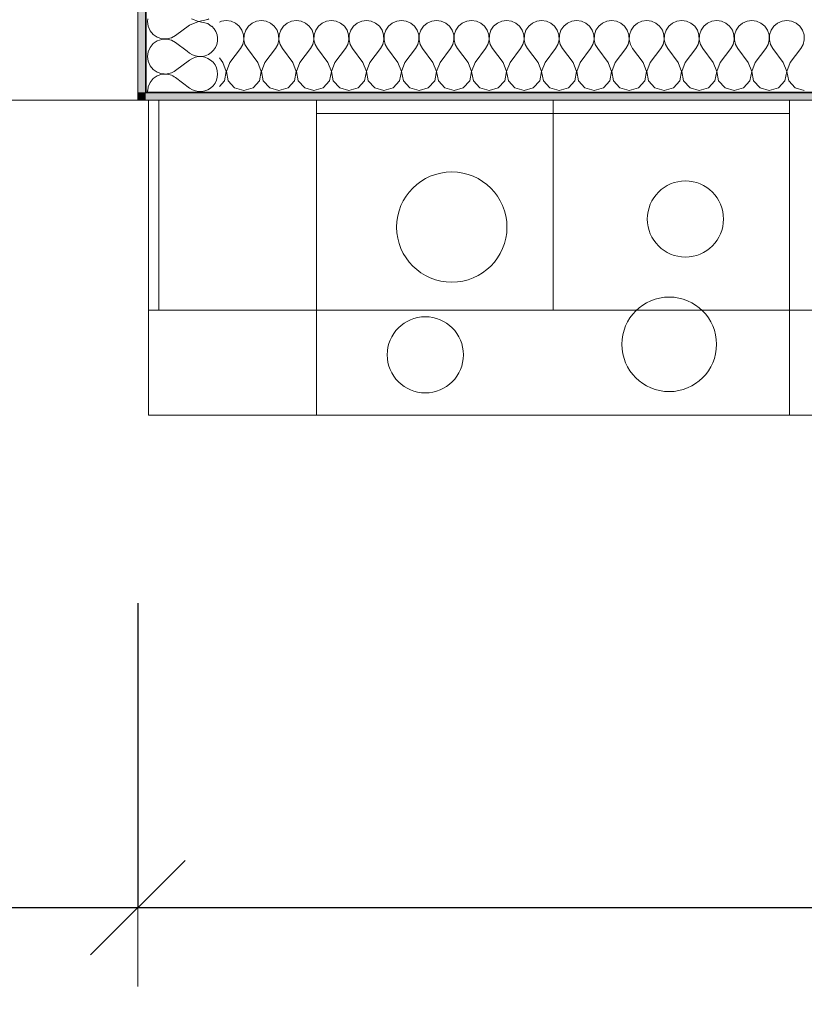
# Model space of a CAD drawing. Header units: metres. Extents: x -7.1 to 26.5, y -14.7 to 18.1.
# Tile 116 of 182: x 18.4 to 19.9, y 1.9 to 3.7. Entities that reach past the tile are written whole.
import ezdxf

# ---------------------------------------------------------------- set-up
doc = ezdxf.new("R2010")
doc.units = ezdxf.units.M
doc.header["$PDMODE"] = 65
doc.linetypes.add('AUSGEZOGEN', pattern=[0])
for name, color, linetype in [('XR$1$003 Entwurfsmodelle', 7, 'AUSGEZOGEN'), ('XR$1$015 Innenwände', 7, 'AUSGEZOGEN'), ('XR$1$015 Innenwände Schichttrennlinien', 7, 'AUSGEZOGEN'), ('XR$1$065 Möbel Einrichtung', 7, 'AUSGEZOGEN'), ('XR$1$080 Raumdefinitionen Kontur', 7, 'AUSGEZOGEN'), ('XR$2$105 Bemassungen 100', 7, 'AUSGEZOGEN'), ('XR$3$015 Innenwände Bauteilschraffuren', 7, 'AUSGEZOGEN')]:
    doc.layers.add(name, color=color, linetype=linetype)
doc.styles.add('ARIAL', font='arial.ttf')
doc.dimstyles.new('DIMSTYLE_3', dxfattribs={"dimtxt": 0.2, "dimasz": 0.3, "dimexe": 0, "dimexo": 0, "dimgap": 0.1, "dimtad": 2, "dimrnd": 0.005, "dimzin": 4, "dimdsep": 46, "dimtxsty": 'ARIAL', "dimblk1": 'ALL_ML_STRICH', "dimblk2": 'ALL_ML_STRICH', "dimsah": 1, "dimcen": 0, "dimclrd": 7, "dimclre": 7, "dimclrt": 7, "dimadec": 0, "dimazin": 0, "dimtfac": 1, "dimtdec": 0, "dimtix": 1, "dimtmove": 2, "dimatfit": 3, "dimfxl": 0, "dimtzin": 0, "dimlwd": 0, "dimlwe": 18, "dimarcsym": 0})

# ---------------------------------------------------------------- blocks, each defined once
blk = doc.blocks.new('ALL_ML_STRICH')
at = {"color": 0, "linetype": 'ByBlock', "lineweight": -2}
for p, q in [((0, -0.5), (0, 0.5)), ((-0.3, -0.3), (0.3, 0.3)), ((-1, 0), (0.5, 0))]:
    blk.add_line(p, q, dxfattribs=at)
blk = doc.blocks.new('*D155')
at = {"layer": 'DEFPOINTS', "color": 7, "linetype": 'AUSGEZOGEN', "lineweight": 18, "transparency": 33554687}
for p in [(18.6318, 2.3555), (17.5118, 2.1772), (17.5118, 2.0461)]:
    blk.add_point(p, dxfattribs=at)
at = {"layer": 'XR$2$105 Bemassungen 100', "color": 7, "linetype": 'AUSGEZOGEN', "lineweight": -2, "transparency": 33554687}
for p, q in [((17.5118, 2.6261), (17.5118, 2.0461)), ((18.6318, 2.6261), (18.6318, 2.0461)), ((17.5118, 2.0461), (18.6318, 2.0461))]:
    blk.add_line(p, q, dxfattribs=at)
at = {"layer": 'XR$2$105 Bemassungen 100', "color": 7, "linetype": 'AUSGEZOGEN', "lineweight": 18, "transparency": 33554687, "xscale": 0.3, "yscale": 0.3, "zscale": 0.3, "rotation": 180}
blk.add_blockref('ALL_ML_STRICH', (17.5118, 2.0461), dxfattribs=at)
at = {"layer": 'XR$2$105 Bemassungen 100', "color": 7, "linetype": 'AUSGEZOGEN', "lineweight": 18, "transparency": 33554687, "xscale": 0.3, "yscale": 0.3, "zscale": 0.3}
blk.add_blockref('ALL_ML_STRICH', (18.6318, 2.0461), dxfattribs=at)
at = {"layer": 'XR$2$105 Bemassungen 100', "color": 7, "linetype": 'AUSGEZOGEN', "lineweight": 18, "transparency": 33554687, "insert": (18.0841, 2.2461), "char_height": 0.2, "width": 0.64, "attachment_point": 5, "style": 'ARIAL'}
blk.add_mtext('\\W0.80;\\A1;{\\A1;{1.12\\H0.132000;\\S^ ;}}', dxfattribs=at)
blk = doc.blocks.new('*D156')
at = {"layer": 'DEFPOINTS', "color": 7, "linetype": 'AUSGEZOGEN', "lineweight": 18, "transparency": 33554687}
for p in [(18.6318, 2.3555), (22.6218, 2.1433), (18.6318, 2.0461)]:
    blk.add_point(p, dxfattribs=at)
at = {"layer": 'XR$2$105 Bemassungen 100', "color": 7, "linetype": 'AUSGEZOGEN', "lineweight": -2, "transparency": 33554687}
for p, q in [((18.6318, 2.6261), (18.6318, 2.0461)), ((18.6318, 2.0461), (22.6218, 2.0461)), ((22.6218, 2.0461), (22.6218, 2.0461))]:
    blk.add_line(p, q, dxfattribs=at)
at = {"layer": 'XR$2$105 Bemassungen 100', "color": 7, "linetype": 'AUSGEZOGEN', "lineweight": 18, "transparency": 33554687, "xscale": 0.3, "yscale": 0.3, "zscale": 0.3, "rotation": 180}
blk.add_blockref('ALL_ML_STRICH', (18.6318, 2.0461), dxfattribs=at)
at = {"layer": 'XR$2$105 Bemassungen 100', "color": 7, "linetype": 'AUSGEZOGEN', "lineweight": 18, "transparency": 33554687, "xscale": 0.3, "yscale": 0.3, "zscale": 0.3}
blk.add_blockref('ALL_ML_STRICH', (22.6218, 2.0461), dxfattribs=at)
at = {"layer": 'XR$2$105 Bemassungen 100', "color": 7, "linetype": 'AUSGEZOGEN', "lineweight": 18, "transparency": 33554687, "insert": (20.6382, 2.2496), "char_height": 0.2, "width": 0.64, "attachment_point": 5, "style": 'ARIAL'}
blk.add_mtext('\\W0.80;\\A1;{\\A1;{3.99\\H0.132000;\\S^ ;}}', dxfattribs=at)
blk = doc.blocks.new('COMPLEXOBJECT_209')
at = {"layer": 'XR$3$015 Innenwände Bauteilschraffuren', "color": 8, "linetype": 'AUSGEZOGEN', "lineweight": 13, "transparency": 33554687}
for p, q in [((18.7301, 3.6733), (18.7252, 3.677)), ((18.7301, 3.66), (18.7034, 3.64)), ((18.7301, 3.6067), (18.7034, 3.6267))]:
    blk.add_line(p, q, dxfattribs=at)
for centre, start, end in [((18.7501, 3.7), 233.1301, 47.2333), ((18.7501, 3.6333), 233.1301, 126.8699), ((18.6834, 3.6667), 266.9235, 306.8699), ((18.6834, 3.6), 53.1301, 93.2516), ((18.6834, 3.6), 176.7484, 180), ((18.6834, 3.6), 180, 182.5728), ((18.7501, 3.5667), 72.7676, 107.2324)]:
    blk.add_arc(centre, 0.0333, start, end, dxfattribs=at)
blk = doc.blocks.new('COMPLEXOBJECT_213')
at = {"layer": 'XR$3$015 Innenwände Bauteilschraffuren', "color": 8, "linetype": 'AUSGEZOGEN', "lineweight": 13, "transparency": 33554687}
for p, q in [((18.6508, 3.7385), (18.6501, 3.7333)), ((18.6501, 3.7333), (18.6514, 3.7242)), ((18.7471, 3.7332), (18.7301, 3.7267)), ((18.734, 3.7385), (18.7471, 3.7335)), ((18.7471, 3.7335), (18.765, 3.7369)), ((18.765, 3.7298), (18.7471, 3.7332)), ((18.765, 3.7369), (18.7668, 3.7385)), ((18.6514, 3.7242), (18.6551, 3.7158)), ((18.6551, 3.7158), (18.6609, 3.7087)), ((18.7301, 3.7267), (18.7034, 3.7067)), ((18.7718, 3.7236), (18.765, 3.7298)), ((18.6609, 3.7087), (18.6685, 3.7035)), ((18.6685, 3.6965), (18.6609, 3.6913)), ((18.6685, 3.7035), (18.6772, 3.7006)), ((18.6772, 3.6994), (18.6685, 3.6965)), ((18.6772, 3.7006), (18.6864, 3.7001)), ((18.6864, 3.6999), (18.6772, 3.6994)), ((18.6864, 3.7001), (18.6954, 3.7022)), ((18.6954, 3.6978), (18.6864, 3.6999)), ((18.6954, 3.7022), (18.7034, 3.7067)), ((18.7034, 3.6933), (18.6954, 3.6978)), ((18.6514, 3.6758), (18.6501, 3.6667)), ((18.6551, 3.6842), (18.6514, 3.6758)), ((18.6609, 3.6913), (18.6551, 3.6842)), ((18.7252, 3.677), (18.7034, 3.6933)), ((18.6501, 3.6667), (18.6514, 3.6576)), ((18.6514, 3.6576), (18.6551, 3.6491)), ((18.6551, 3.6491), (18.6609, 3.6421)), ((18.6609, 3.6421), (18.6685, 3.6369)), ((18.6609, 3.6246), (18.6551, 3.6175)), ((18.6685, 3.6298), (18.6609, 3.6246)), ((18.6685, 3.6369), (18.6772, 3.6339)), ((18.6772, 3.6328), (18.6685, 3.6298)), ((18.6772, 3.6339), (18.6819, 3.6337)), ((18.6812, 3.6329), (18.6772, 3.6328)), ((18.6514, 3.6091), (18.6504, 3.6021)), ((18.6551, 3.6175), (18.6514, 3.6091))]:
    blk.add_line(p, q, dxfattribs=at)
blk = doc.blocks.new('COMPLEXOBJECT_229')
at = {"layer": 'XR$3$015 Innenwände Bauteilschraffuren', "color": 8, "linetype": 'AUSGEZOGEN', "lineweight": 13, "transparency": 33554687}
for p, q in [((18.7909, 3.7339), (18.7868, 3.7321)), ((18.8, 3.7352), (18.7909, 3.7339)), ((18.8091, 3.7339), (18.8, 3.7352)), ((18.8175, 3.7302), (18.8091, 3.7339)), ((18.8576, 3.7339), (18.8491, 3.7302)), ((18.8667, 3.7352), (18.8576, 3.7339)), ((18.8758, 3.7339), (18.8667, 3.7352)), ((18.8842, 3.7302), (18.8758, 3.7339)), ((18.9242, 3.7339), (18.9158, 3.7302)), ((18.9333, 3.7352), (18.9242, 3.7339)), ((18.9424, 3.7339), (18.9333, 3.7352)), ((18.9509, 3.7302), (18.9424, 3.7339)), ((18.9909, 3.7339), (18.9825, 3.7302)), ((19, 3.7352), (18.9909, 3.7339)), ((19.0091, 3.7339), (19, 3.7352)), ((19.0175, 3.7302), (19.0091, 3.7339)), ((19.0576, 3.7339), (19.0491, 3.7302)), ((19.0667, 3.7352), (19.0576, 3.7339)), ((19.0758, 3.7339), (19.0667, 3.7352)), ((19.0842, 3.7302), (19.0758, 3.7339)), ((19.1242, 3.7339), (19.1158, 3.7302)), ((19.1333, 3.7352), (19.1242, 3.7339)), ((19.1424, 3.7339), (19.1333, 3.7352)), ((19.1509, 3.7302), (19.1424, 3.7339)), ((19.1909, 3.7339), (19.1825, 3.7302)), ((19.2, 3.7352), (19.1909, 3.7339)), ((19.2091, 3.7339), (19.2, 3.7352)), ((19.2175, 3.7302), (19.2091, 3.7339)), ((19.2576, 3.7339), (19.2491, 3.7302)), ((19.2667, 3.7352), (19.2576, 3.7339)), ((19.2758, 3.7339), (19.2667, 3.7352)), ((19.2842, 3.7302), (19.2758, 3.7339)), ((19.3242, 3.7339), (19.3158, 3.7302)), ((19.3333, 3.7352), (19.3242, 3.7339)), ((19.3424, 3.7339), (19.3333, 3.7352)), ((19.3509, 3.7302), (19.3424, 3.7339)), ((19.3909, 3.7339), (19.3825, 3.7302)), ((19.4, 3.7352), (19.3909, 3.7339)), ((19.4091, 3.7339), (19.4, 3.7352)), ((19.4175, 3.7302), (19.4091, 3.7339)), ((19.4576, 3.7339), (19.4491, 3.7302)), ((19.4667, 3.7352), (19.4576, 3.7339)), ((19.4758, 3.7339), (19.4667, 3.7352)), ((19.4842, 3.7302), (19.4758, 3.7339)), ((19.5242, 3.7339), (19.5158, 3.7302)), ((19.5333, 3.7352), (19.5242, 3.7339)), ((19.5424, 3.7339), (19.5333, 3.7352)), ((19.5509, 3.7302), (19.5424, 3.7339)), ((19.5909, 3.7339), (19.5825, 3.7302)), ((19.6, 3.7352), (19.5909, 3.7339)), ((19.6091, 3.7339), (19.6, 3.7352)), ((19.6175, 3.7302), (19.6091, 3.7339)), ((19.6576, 3.7339), (19.6491, 3.7302)), ((19.6667, 3.7352), (19.6576, 3.7339)), ((19.6758, 3.7339), (19.6667, 3.7352)), ((19.6842, 3.7302), (19.6758, 3.7339)), ((19.7242, 3.7339), (19.7158, 3.7302)), ((19.7333, 3.7352), (19.7242, 3.7339)), ((19.7424, 3.7339), (19.7333, 3.7352)), ((19.7509, 3.7302), (19.7424, 3.7339)), ((19.7909, 3.7339), (19.7825, 3.7302)), ((19.8, 3.7352), (19.7909, 3.7339)), ((19.8091, 3.7339), (19.8, 3.7352)), ((19.8175, 3.7302), (19.8091, 3.7339)), ((19.8576, 3.7339), (19.8491, 3.7302)), ((19.8667, 3.7352), (19.8576, 3.7339)), ((19.8758, 3.7339), (19.8667, 3.7352)), ((19.8842, 3.7302), (19.8758, 3.7339)), ((18.8246, 3.7243), (18.8175, 3.7302)), ((18.8298, 3.7167), (18.8246, 3.7243)), ((18.8328, 3.708), (18.8298, 3.7167)), ((18.8369, 3.7167), (18.8339, 3.708)), ((18.8421, 3.7243), (18.8369, 3.7167)), ((18.8491, 3.7302), (18.8421, 3.7243)), ((18.8913, 3.7243), (18.8842, 3.7302)), ((18.8965, 3.7167), (18.8913, 3.7243)), ((18.8994, 3.708), (18.8965, 3.7167)), ((18.9035, 3.7167), (18.9006, 3.708)), ((18.9087, 3.7243), (18.9035, 3.7167)), ((18.9158, 3.7302), (18.9087, 3.7243)), ((18.9579, 3.7243), (18.9509, 3.7302)), ((18.9631, 3.7167), (18.9579, 3.7243)), ((18.9661, 3.708), (18.9631, 3.7167)), ((18.9702, 3.7167), (18.9672, 3.708)), ((18.9754, 3.7243), (18.9702, 3.7167)), ((18.9825, 3.7302), (18.9754, 3.7243)), ((19.0246, 3.7243), (19.0175, 3.7302)), ((19.0298, 3.7167), (19.0246, 3.7243)), ((19.0328, 3.708), (19.0298, 3.7167)), ((19.0369, 3.7167), (19.0339, 3.708)), ((19.0421, 3.7243), (19.0369, 3.7167)), ((19.0491, 3.7302), (19.0421, 3.7243)), ((19.0913, 3.7243), (19.0842, 3.7302)), ((19.0965, 3.7167), (19.0913, 3.7243)), ((19.0994, 3.708), (19.0965, 3.7167)), ((19.1035, 3.7167), (19.1006, 3.708)), ((19.1087, 3.7243), (19.1035, 3.7167)), ((19.1158, 3.7302), (19.1087, 3.7243)), ((19.1579, 3.7243), (19.1509, 3.7302)), ((19.1631, 3.7167), (19.1579, 3.7243)), ((19.1661, 3.708), (19.1631, 3.7167)), ((19.1702, 3.7167), (19.1672, 3.708)), ((19.1754, 3.7243), (19.1702, 3.7167)), ((19.1825, 3.7302), (19.1754, 3.7243)), ((19.2246, 3.7243), (19.2175, 3.7302)), ((19.2298, 3.7167), (19.2246, 3.7243)), ((19.2328, 3.708), (19.2298, 3.7167)), ((19.2369, 3.7167), (19.2339, 3.708)), ((19.2421, 3.7243), (19.2369, 3.7167)), ((19.2491, 3.7302), (19.2421, 3.7243)), ((19.2913, 3.7243), (19.2842, 3.7302)), ((19.2965, 3.7167), (19.2913, 3.7243)), ((19.2994, 3.708), (19.2965, 3.7167)), ((19.3035, 3.7167), (19.3006, 3.708)), ((19.3087, 3.7243), (19.3035, 3.7167)), ((19.3158, 3.7302), (19.3087, 3.7243)), ((19.3579, 3.7243), (19.3509, 3.7302)), ((19.3631, 3.7167), (19.3579, 3.7243)), ((19.3661, 3.708), (19.3631, 3.7167)), ((19.3702, 3.7167), (19.3672, 3.708)), ((19.3754, 3.7243), (19.3702, 3.7167)), ((19.3825, 3.7302), (19.3754, 3.7243)), ((19.4246, 3.7243), (19.4175, 3.7302)), ((19.4298, 3.7167), (19.4246, 3.7243)), ((19.4328, 3.708), (19.4298, 3.7167)), ((19.4369, 3.7167), (19.4339, 3.708)), ((19.4421, 3.7243), (19.4369, 3.7167)), ((19.4491, 3.7302), (19.4421, 3.7243)), ((19.4913, 3.7243), (19.4842, 3.7302)), ((19.4965, 3.7167), (19.4913, 3.7243)), ((19.4994, 3.708), (19.4965, 3.7167)), ((19.5035, 3.7167), (19.5006, 3.708)), ((19.5087, 3.7243), (19.5035, 3.7167)), ((19.5158, 3.7302), (19.5087, 3.7243)), ((19.5579, 3.7243), (19.5509, 3.7302)), ((19.5631, 3.7167), (19.5579, 3.7243)), ((19.5661, 3.708), (19.5631, 3.7167)), ((19.5702, 3.7167), (19.5672, 3.708)), ((19.5754, 3.7243), (19.5702, 3.7167)), ((19.5825, 3.7302), (19.5754, 3.7243)), ((19.6246, 3.7243), (19.6175, 3.7302)), ((19.6298, 3.7167), (19.6246, 3.7243)), ((19.6328, 3.708), (19.6298, 3.7167)), ((19.6369, 3.7167), (19.6339, 3.708)), ((19.6421, 3.7243), (19.6369, 3.7167)), ((19.6491, 3.7302), (19.6421, 3.7243)), ((19.6913, 3.7243), (19.6842, 3.7302)), ((19.6965, 3.7167), (19.6913, 3.7243)), ((19.6994, 3.708), (19.6965, 3.7167)), ((19.7035, 3.7167), (19.7006, 3.708)), ((19.7087, 3.7243), (19.7035, 3.7167)), ((19.7158, 3.7302), (19.7087, 3.7243)), ((19.7579, 3.7243), (19.7509, 3.7302)), ((19.7631, 3.7167), (19.7579, 3.7243)), ((19.7661, 3.708), (19.7631, 3.7167)), ((19.7702, 3.7167), (19.7672, 3.708)), ((19.7754, 3.7243), (19.7702, 3.7167)), ((19.7825, 3.7302), (19.7754, 3.7243)), ((19.8246, 3.7243), (19.8175, 3.7302)), ((19.8298, 3.7167), (19.8246, 3.7243)), ((19.8328, 3.708), (19.8298, 3.7167)), ((19.8369, 3.7167), (19.8339, 3.708)), ((19.8421, 3.7243), (19.8369, 3.7167)), ((19.8491, 3.7302), (19.8421, 3.7243)), ((19.8913, 3.7243), (19.8842, 3.7302)), ((19.8965, 3.7167), (19.8913, 3.7243)), ((19.8994, 3.708), (19.8965, 3.7167)), ((18.8311, 3.6899), (18.8332, 3.6988)), ((18.8332, 3.6988), (18.8328, 3.708)), ((18.8339, 3.708), (18.8335, 3.6988)), ((18.8335, 3.6988), (18.8355, 3.6899)), ((18.8978, 3.6899), (18.8999, 3.6988)), ((18.8999, 3.6988), (18.8994, 3.708)), ((18.9006, 3.708), (18.9001, 3.6988)), ((18.9001, 3.6988), (18.9022, 3.6899)), ((18.9645, 3.6899), (18.9665, 3.6988)), ((18.9665, 3.6988), (18.9661, 3.708)), ((18.9672, 3.708), (18.9668, 3.6988)), ((18.9668, 3.6988), (18.9689, 3.6899)), ((19.0311, 3.6899), (19.0332, 3.6988)), ((19.0332, 3.6988), (19.0328, 3.708)), ((19.0339, 3.708), (19.0335, 3.6988)), ((19.0335, 3.6988), (19.0355, 3.6899)), ((19.0978, 3.6899), (19.0999, 3.6988)), ((19.0999, 3.6988), (19.0994, 3.708)), ((19.1006, 3.708), (19.1001, 3.6988)), ((19.1001, 3.6988), (19.1022, 3.6899)), ((19.1645, 3.6899), (19.1665, 3.6988)), ((19.1665, 3.6988), (19.1661, 3.708)), ((19.1672, 3.708), (19.1668, 3.6988)), ((19.1668, 3.6988), (19.1689, 3.6899)), ((19.2311, 3.6899), (19.2332, 3.6988)), ((19.2332, 3.6988), (19.2328, 3.708)), ((19.2339, 3.708), (19.2335, 3.6988)), ((19.2335, 3.6988), (19.2355, 3.6899)), ((19.2978, 3.6899), (19.2999, 3.6988)), ((19.2999, 3.6988), (19.2994, 3.708)), ((19.3006, 3.708), (19.3001, 3.6988)), ((19.3001, 3.6988), (19.3022, 3.6899)), ((19.3645, 3.6899), (19.3665, 3.6988)), ((19.3665, 3.6988), (19.3661, 3.708)), ((19.3672, 3.708), (19.3668, 3.6988)), ((19.3668, 3.6988), (19.3689, 3.6899)), ((19.4311, 3.6899), (19.4332, 3.6988)), ((19.4332, 3.6988), (19.4328, 3.708)), ((19.4339, 3.708), (19.4335, 3.6988)), ((19.4335, 3.6988), (19.4355, 3.6899)), ((19.4978, 3.6899), (19.4999, 3.6988)), ((19.4999, 3.6988), (19.4994, 3.708)), ((19.5006, 3.708), (19.5001, 3.6988)), ((19.5001, 3.6988), (19.5022, 3.6899)), ((19.5645, 3.6899), (19.5665, 3.6988)), ((19.5665, 3.6988), (19.5661, 3.708)), ((19.5672, 3.708), (19.5668, 3.6988)), ((19.5668, 3.6988), (19.5689, 3.6899)), ((19.6311, 3.6899), (19.6332, 3.6988)), ((19.6332, 3.6988), (19.6328, 3.708)), ((19.6339, 3.708), (19.6335, 3.6988)), ((19.6335, 3.6988), (19.6355, 3.6899)), ((19.6978, 3.6899), (19.6999, 3.6988)), ((19.6999, 3.6988), (19.6994, 3.708)), ((19.7006, 3.708), (19.7001, 3.6988)), ((19.7001, 3.6988), (19.7022, 3.6899)), ((19.7645, 3.6899), (19.7665, 3.6988)), ((19.7665, 3.6988), (19.7661, 3.708)), ((19.7672, 3.708), (19.7668, 3.6988)), ((19.7668, 3.6988), (19.7689, 3.6899)), ((19.8311, 3.6899), (19.8332, 3.6988)), ((19.8332, 3.6988), (19.8328, 3.708)), ((19.8339, 3.708), (19.8335, 3.6988)), ((19.8335, 3.6988), (19.8355, 3.6899)), ((19.8978, 3.6899), (19.8999, 3.6988)), ((19.8999, 3.6988), (19.8994, 3.708)), ((18.8067, 3.6552), (18.8267, 3.6818)), ((18.8267, 3.6818), (18.8311, 3.6899)), ((18.8355, 3.6899), (18.84, 3.6818)), ((18.86, 3.6552), (18.84, 3.6818)), ((18.8733, 3.6552), (18.8933, 3.6818)), ((18.8933, 3.6818), (18.8978, 3.6899)), ((18.9022, 3.6899), (18.9067, 3.6818)), ((18.9267, 3.6552), (18.9067, 3.6818)), ((18.94, 3.6552), (18.96, 3.6818)), ((18.96, 3.6818), (18.9645, 3.6899)), ((18.9689, 3.6899), (18.9733, 3.6818)), ((18.9933, 3.6552), (18.9733, 3.6818)), ((19.0067, 3.6552), (19.0267, 3.6818)), ((19.0267, 3.6818), (19.0311, 3.6899)), ((19.0355, 3.6899), (19.04, 3.6818)), ((19.06, 3.6552), (19.04, 3.6818)), ((19.0733, 3.6552), (19.0933, 3.6818)), ((19.0933, 3.6818), (19.0978, 3.6899)), ((19.1022, 3.6899), (19.1067, 3.6818)), ((19.1267, 3.6552), (19.1067, 3.6818)), ((19.14, 3.6552), (19.16, 3.6818)), ((19.16, 3.6818), (19.1645, 3.6899)), ((19.1689, 3.6899), (19.1733, 3.6818)), ((19.1933, 3.6552), (19.1733, 3.6818)), ((19.2067, 3.6552), (19.2267, 3.6818)), ((19.2267, 3.6818), (19.2311, 3.6899)), ((19.2355, 3.6899), (19.24, 3.6818)), ((19.26, 3.6552), (19.24, 3.6818)), ((19.2733, 3.6552), (19.2933, 3.6818)), ((19.2933, 3.6818), (19.2978, 3.6899)), ((19.3022, 3.6899), (19.3067, 3.6818)), ((19.3267, 3.6552), (19.3067, 3.6818)), ((19.34, 3.6552), (19.36, 3.6818)), ((19.36, 3.6818), (19.3645, 3.6899)), ((19.3689, 3.6899), (19.3733, 3.6818)), ((19.3933, 3.6552), (19.3733, 3.6818)), ((19.4067, 3.6552), (19.4267, 3.6818)), ((19.4267, 3.6818), (19.4311, 3.6899)), ((19.4355, 3.6899), (19.44, 3.6818)), ((19.46, 3.6552), (19.44, 3.6818)), ((19.4733, 3.6552), (19.4933, 3.6818)), ((19.4933, 3.6818), (19.4978, 3.6899)), ((19.5022, 3.6899), (19.5067, 3.6818)), ((19.5267, 3.6552), (19.5067, 3.6818)), ((19.54, 3.6552), (19.56, 3.6818)), ((19.56, 3.6818), (19.5645, 3.6899)), ((19.5689, 3.6899), (19.5733, 3.6818)), ((19.5933, 3.6552), (19.5733, 3.6818)), ((19.6067, 3.6552), (19.6267, 3.6818)), ((19.6267, 3.6818), (19.6311, 3.6899)), ((19.6355, 3.6899), (19.64, 3.6818)), ((19.66, 3.6552), (19.64, 3.6818)), ((19.6733, 3.6552), (19.6933, 3.6818)), ((19.6933, 3.6818), (19.6978, 3.6899)), ((19.7022, 3.6899), (19.7067, 3.6818)), ((19.7267, 3.6552), (19.7067, 3.6818)), ((19.74, 3.6552), (19.76, 3.6818)), ((19.76, 3.6818), (19.7645, 3.6899)), ((19.7689, 3.6899), (19.7733, 3.6818)), ((19.7933, 3.6552), (19.7733, 3.6818)), ((19.8067, 3.6552), (19.8267, 3.6818)), ((19.8267, 3.6818), (19.8311, 3.6899)), ((19.8355, 3.6899), (19.84, 3.6818)), ((19.86, 3.6552), (19.84, 3.6818)), ((19.8733, 3.6552), (19.8933, 3.6818)), ((19.8933, 3.6818), (19.8978, 3.6899)), ((18.7933, 3.6552), (18.7868, 3.6639)), ((18.7999, 3.6382), (18.7933, 3.6552)), ((18.7965, 3.6203), (18.7999, 3.6382)), ((18.8067, 3.6552), (18.8001, 3.6382)), ((18.8001, 3.6382), (18.8035, 3.6203)), ((18.8665, 3.6382), (18.86, 3.6552)), ((18.8631, 3.6203), (18.8665, 3.6382)), ((18.8733, 3.6552), (18.8668, 3.6382)), ((18.8668, 3.6382), (18.8702, 3.6203)), ((18.9332, 3.6382), (18.9267, 3.6552)), ((18.9298, 3.6203), (18.9332, 3.6382)), ((18.94, 3.6552), (18.9335, 3.6382)), ((18.9335, 3.6382), (18.9369, 3.6203)), ((18.9999, 3.6382), (18.9933, 3.6552)), ((18.9965, 3.6203), (18.9999, 3.6382)), ((19.0067, 3.6552), (19.0001, 3.6382)), ((19.0001, 3.6382), (19.0035, 3.6203)), ((19.0665, 3.6382), (19.06, 3.6552)), ((19.0631, 3.6203), (19.0665, 3.6382)), ((19.0733, 3.6552), (19.0668, 3.6382)), ((19.0668, 3.6382), (19.0702, 3.6203)), ((19.1332, 3.6382), (19.1267, 3.6552)), ((19.1298, 3.6203), (19.1332, 3.6382)), ((19.14, 3.6552), (19.1335, 3.6382)), ((19.1335, 3.6382), (19.1369, 3.6203)), ((19.1999, 3.6382), (19.1933, 3.6552)), ((19.1965, 3.6203), (19.1999, 3.6382)), ((19.2067, 3.6552), (19.2001, 3.6382)), ((19.2001, 3.6382), (19.2035, 3.6203)), ((19.2665, 3.6382), (19.26, 3.6552)), ((19.2631, 3.6203), (19.2665, 3.6382)), ((19.2733, 3.6552), (19.2668, 3.6382)), ((19.2668, 3.6382), (19.2702, 3.6203)), ((19.3332, 3.6382), (19.3267, 3.6552)), ((19.3298, 3.6203), (19.3332, 3.6382)), ((19.34, 3.6552), (19.3335, 3.6382)), ((19.3335, 3.6382), (19.3369, 3.6203)), ((19.3999, 3.6382), (19.3933, 3.6552)), ((19.3965, 3.6203), (19.3999, 3.6382)), ((19.4067, 3.6552), (19.4001, 3.6382)), ((19.4001, 3.6382), (19.4035, 3.6203)), ((19.4665, 3.6382), (19.46, 3.6552)), ((19.4631, 3.6203), (19.4665, 3.6382)), ((19.4733, 3.6552), (19.4668, 3.6382)), ((19.4668, 3.6382), (19.4702, 3.6203)), ((19.5332, 3.6382), (19.5267, 3.6552)), ((19.5298, 3.6203), (19.5332, 3.6382)), ((19.54, 3.6552), (19.5335, 3.6382)), ((19.5335, 3.6382), (19.5369, 3.6203)), ((19.5999, 3.6382), (19.5933, 3.6552)), ((19.5965, 3.6203), (19.5999, 3.6382)), ((19.6067, 3.6552), (19.6001, 3.6382)), ((19.6001, 3.6382), (19.6035, 3.6203)), ((19.6665, 3.6382), (19.66, 3.6552)), ((19.6631, 3.6203), (19.6665, 3.6382)), ((19.6733, 3.6552), (19.6668, 3.6382)), ((19.6668, 3.6382), (19.6702, 3.6203)), ((19.7332, 3.6382), (19.7267, 3.6552)), ((19.7298, 3.6203), (19.7332, 3.6382)), ((19.74, 3.6552), (19.7335, 3.6382)), ((19.7335, 3.6382), (19.7369, 3.6203)), ((19.7999, 3.6382), (19.7933, 3.6552)), ((19.7965, 3.6203), (19.7999, 3.6382)), ((19.8067, 3.6552), (19.8001, 3.6382)), ((19.8001, 3.6382), (19.8035, 3.6203)), ((19.8665, 3.6382), (19.86, 3.6552)), ((19.8631, 3.6203), (19.8665, 3.6382)), ((19.8733, 3.6552), (19.8668, 3.6382)), ((19.8668, 3.6382), (19.8702, 3.6203)), ((18.7868, 3.6096), (18.7965, 3.6203)), ((18.8035, 3.6203), (18.8158, 3.6068)), ((18.8509, 3.6068), (18.8631, 3.6203)), ((18.8702, 3.6203), (18.8825, 3.6068)), ((18.9175, 3.6068), (18.9298, 3.6203)), ((18.9369, 3.6203), (18.9491, 3.6068)), ((18.9842, 3.6068), (18.9965, 3.6203)), ((19.0035, 3.6203), (19.0158, 3.6068)), ((19.0509, 3.6068), (19.0631, 3.6203)), ((19.0702, 3.6203), (19.0825, 3.6068)), ((19.1175, 3.6068), (19.1298, 3.6203)), ((19.1369, 3.6203), (19.1491, 3.6068)), ((19.1842, 3.6068), (19.1965, 3.6203)), ((19.2035, 3.6203), (19.2158, 3.6068)), ((19.2509, 3.6068), (19.2631, 3.6203)), ((19.2702, 3.6203), (19.2825, 3.6068)), ((19.3175, 3.6068), (19.3298, 3.6203)), ((19.3369, 3.6203), (19.3491, 3.6068)), ((19.3842, 3.6068), (19.3965, 3.6203)), ((19.4035, 3.6203), (19.4158, 3.6068)), ((19.4509, 3.6068), (19.4631, 3.6203)), ((19.4702, 3.6203), (19.4825, 3.6068)), ((19.5175, 3.6068), (19.5298, 3.6203)), ((19.5369, 3.6203), (19.5491, 3.6068)), ((19.5842, 3.6068), (19.5965, 3.6203)), ((19.6035, 3.6203), (19.6158, 3.6068)), ((19.6509, 3.6068), (19.6631, 3.6203)), ((19.6702, 3.6203), (19.6825, 3.6068)), ((19.7175, 3.6068), (19.7298, 3.6203)), ((19.7369, 3.6203), (19.7491, 3.6068)), ((19.7842, 3.6068), (19.7965, 3.6203)), ((19.8035, 3.6203), (19.8158, 3.6068)), ((19.8509, 3.6068), (19.8631, 3.6203)), ((19.8702, 3.6203), (19.8825, 3.6068)), ((18.8158, 3.6068), (18.8333, 3.6018)), ((18.8333, 3.6018), (18.8509, 3.6068)), ((18.8825, 3.6068), (18.9, 3.6018)), ((18.9, 3.6018), (18.9175, 3.6068)), ((18.9491, 3.6068), (18.9667, 3.6018)), ((18.9667, 3.6018), (18.9842, 3.6068)), ((19.0158, 3.6068), (19.0333, 3.6018)), ((19.0333, 3.6018), (19.0509, 3.6068)), ((19.0825, 3.6068), (19.1, 3.6018)), ((19.1, 3.6018), (19.1175, 3.6068)), ((19.1491, 3.6068), (19.1667, 3.6018)), ((19.1667, 3.6018), (19.1842, 3.6068)), ((19.2158, 3.6068), (19.2333, 3.6018)), ((19.2333, 3.6018), (19.2509, 3.6068)), ((19.2825, 3.6068), (19.3, 3.6018)), ((19.3, 3.6018), (19.3175, 3.6068)), ((19.3491, 3.6068), (19.3667, 3.6018)), ((19.3667, 3.6018), (19.3842, 3.6068)), ((19.4158, 3.6068), (19.4333, 3.6018)), ((19.4333, 3.6018), (19.4509, 3.6068)), ((19.4825, 3.6068), (19.5, 3.6018)), ((19.5, 3.6018), (19.5175, 3.6068)), ((19.5491, 3.6068), (19.5667, 3.6018)), ((19.5667, 3.6018), (19.5842, 3.6068)), ((19.6158, 3.6068), (19.6333, 3.6018)), ((19.6333, 3.6018), (19.6509, 3.6068)), ((19.6825, 3.6068), (19.7, 3.6018)), ((19.7, 3.6018), (19.7175, 3.6068)), ((19.7491, 3.6068), (19.7667, 3.6018)), ((19.7667, 3.6018), (19.7842, 3.6068)), ((19.8158, 3.6068), (19.8333, 3.6018)), ((19.8333, 3.6018), (19.8509, 3.6068)), ((19.8825, 3.6068), (19.9, 3.6018))]:
    blk.add_line(p, q, dxfattribs=at)

msp = doc.modelspace()

# ---------------------------------------------------------------- hatches: boundary and pattern name
at = {"layer": 'XR$3$015 Innenwände Bauteilschraffuren', "linetype": 'AUSGEZOGEN', "lineweight": 13, "true_color": 0x202020, "transparency": 33554687}
for points in [[(18.6318, 3.5985), (18.6468, 3.5985), (18.6468, 5.6235), (18.6318, 5.6235)], [(18.6468, 3.5985), (18.6318, 3.5835), (18.6468, 3.5835)], [(18.6468, 3.5985), (18.6318, 3.5985), (18.6318, 3.5835)], [(18.6468, 3.5835), (22.6218, 3.5835), (22.6218, 3.5985), (18.6468, 3.5985)]]:
    msp.add_hatch(color=250, dxfattribs=at).paths.add_polyline_path(points)

# ---------------------------------------------------------------- linework, layer by layer
at = {"layer": 'XR$1$003 Entwurfsmodelle', "color": 254, "linetype": 'AUSGEZOGEN', "lineweight": 13, "transparency": 33554687}
msp.add_line((18.6718, 3.5835), (17.4718, 3.5835), dxfattribs=at)
at = {"layer": 'XR$1$015 Innenwände', "color": 7, "linetype": 'AUSGEZOGEN', "lineweight": 18, "transparency": 33554687}
for p, q in [((18.6318, 5.6235), (18.6318, 3.5835)), ((18.6318, 3.5835), (18.6468, 3.5835)), ((18.6468, 3.5835), (22.6218, 3.5835))]:
    msp.add_line(p, q, dxfattribs=at)
at = {"layer": 'XR$1$015 Innenwände Schichttrennlinien', "color": 7, "linetype": 'AUSGEZOGEN', "lineweight": 35, "transparency": 33554687}
for p, q in [((18.6468, 3.5985), (18.6468, 5.6235)), ((18.6468, 3.5985), (18.7868, 3.5985)), ((18.6468, 3.5985), (18.7868, 3.5985)), ((18.7868, 3.5985), (22.6218, 3.5985))]:
    msp.add_line(p, q, dxfattribs=at)
at = {"layer": 'XR$1$065 Möbel Einrichtung', "color": 8, "linetype": 'AUSGEZOGEN', "lineweight": 13, "transparency": 33554687}
for p, q in [((18.6518, 3.5835), (22.6218, 3.5835)), ((18.6518, 3.5835), (18.6518, 2.9835)), ((18.9718, 3.5835), (18.9718, 2.9835)), ((19.8718, 3.5835), (18.9718, 3.5835)), ((19.8718, 2.9835), (19.8718, 3.5835)), ((19.8718, 3.5585), (18.9718, 3.5585)), ((18.6518, 2.9835), (22.6218, 2.9835)), ((18.9718, 2.9835), (19.8718, 2.9835))]:
    msp.add_line(p, q, dxfattribs=at)
for points in [[(18.6518, 3.1835), (18.6718, 3.1835), (18.6718, 3.5835), (18.6518, 3.5835), (18.6518, 3.1835)], [(18.6718, 3.1835), (18.9718, 3.1835), (18.9718, 3.5835), (18.6718, 3.5835), (18.6718, 3.1835)], [(18.9718, 3.1835), (19.4218, 3.1835), (19.4218, 3.5835), (18.9718, 3.5835), (18.9718, 3.1835)], [(19.4218, 3.1835), (19.8718, 3.1835), (19.8718, 3.5835), (19.4218, 3.5835), (19.4218, 3.1835)], [(19.8718, 3.1835), (20.4718, 3.1835), (20.4718, 3.5835), (19.8718, 3.5835), (19.8718, 3.1835)]]:
    msp.add_lwpolyline(points, close=True, dxfattribs=at)
for centre, radius in [((19.2291, 3.3419), 0.105), ((19.6737, 3.3573), 0.0725), ((19.6428, 3.1187), 0.09), ((19.1787, 3.0987), 0.0725)]:
    msp.add_circle(centre, radius, dxfattribs=at)
at = {"layer": 'XR$1$080 Raumdefinitionen Kontur', "color": 8, "linetype": 'AUSGEZOGEN', "lineweight": 13, "transparency": 33554687}
for points in [[(15.2618, 6.2385), (17.5158, 6.2385), (17.5158, 5.8735), (17.5118, 5.8735), (17.5118, 3.5835), (18.6318, 3.5835), (18.6318, 8.1935), (15.2618, 8.1935), (15.2618, 6.2385)], [(16.3418, -3.6465), (22.6218, -3.6465), (22.6218, 3.5835), (18.6718, 3.5835), (17.4718, 3.5835), (16.3418, 3.5835), (16.3418, -3.6465)]]:
    msp.add_lwpolyline(points, close=True, dxfattribs=at)

# ---------------------------------------------------------------- block references
at = {"layer": 'XR$3$015 Innenwände Bauteilschraffuren', "color": 8, "linetype": 'AUSGEZOGEN', "lineweight": 13, "transparency": 33554687}
for name in ['COMPLEXOBJECT_213', 'COMPLEXOBJECT_229', 'COMPLEXOBJECT_209']:
    msp.add_blockref(name, (0, 0), dxfattribs=at)

# ---------------------------------------------------------------- dimensions: what is measured, and where the dimension line sits
at = {"layer": 'XR$2$105 Bemassungen 100', "color": 7, "linetype": 'AUSGEZOGEN', "lineweight": 18, "transparency": 33554687}
for base, p1, p2, picture, middle in [((18.6318, 2.0461), (17.5118, 2.6261), (18.6318, 2.6261), '*D155', (18.0841, 2.2461)), ((22.6218, 2.0461), (18.6318, 2.6261), (22.6218, 2.0461), '*D156', (20.6382, 2.2496))]:
    dim = msp.add_linear_dim(base=base, p1=p1, p2=p2, dimstyle='DIMSTYLE_3', override={"dimpost": '<>', "dimclrd": 7, "dimclre": 7, "dimclrt": 7, "dimlwd": 0, "dimlwe": 18}, dxfattribs=at)
    dim.commit()
    dim.dimension.update_dxf_attribs({"geometry": picture, "text_midpoint": middle, "dimtype": 160})

doc.saveas('drawing.dxf')
